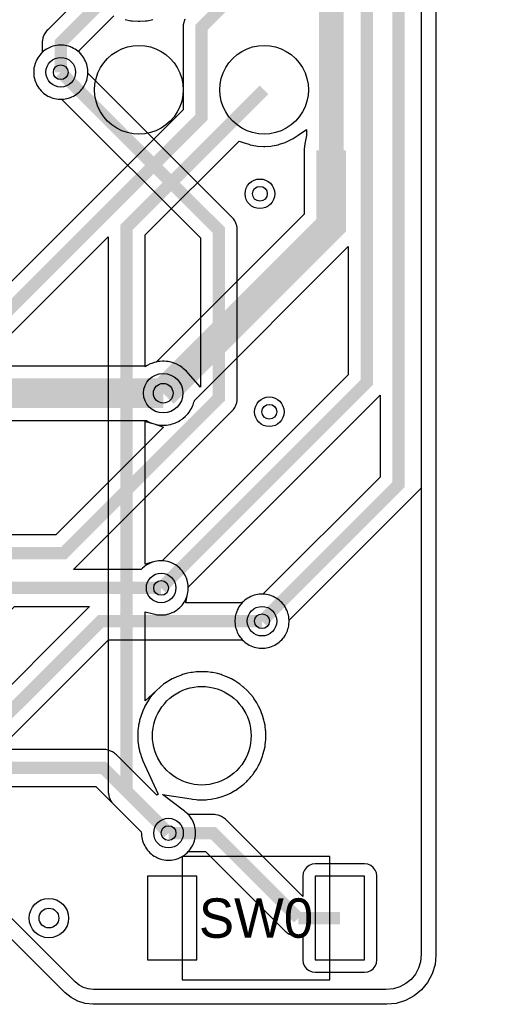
# Model space of a CAD drawing. Header units: millimetres. Extents: x -74 to 74, y -32 to 26.
# Tile 12 of 16: x 32 to 41, y -32 to -12. Entities that reach past the tile are written whole.
import ezdxf
from ezdxf.enums import TextEntityAlignment as Align

# ---------------------------------------------------------------- set-up
doc = ezdxf.new("R2010")
doc.units = ezdxf.units.MM
for name, color, linetype in [('COBRE_BAIXO', 7, 'Continuous'), ('COBRE_CIMA', 7, 'Continuous'), ('CONTORNO', 7, 'Continuous'), ('CORPOS_CIMA', 7, 'Continuous'), ('FUROS', 7, 'Continuous'), ('PADS_BAIXO', 7, 'Continuous'), ('PADS_CIMA', 7, 'Continuous'), ('PLANO_GND_BAIXO', 7, 'Continuous'), ('PLANO_GND_CIMA', 7, 'Continuous'), ('REFS_CIMA', 7, 'Continuous'), ('VIAS', 7, 'Continuous')]:
    doc.layers.add(name, color=color, linetype=linetype)

msp = doc.modelspace()

# ---------------------------------------------------------------- linework, layer by layer
at = {"layer": 'COBRE_BAIXO'}
for points, const_width in [([(61.73, 3.745), (51.505, 3.745), (39.24, -8.52), (39.24, -21.456), (36.471, -24.225)], 0.25), ([(36.514, -10.901), (35.244, -12.171), (35.244, -14), (26.978, -22.266), (26.978, -24.242)], 0.25), ([(32.389, -13.084), (32.389, -12.486), (33.974, -10.901)], 0.25), ([(34.425, -23.55), (38.595, -19.38), (38.595, -10.872)], 0.25), ([(37.875, -14.667), (37.875, -11.62)], 0.5), ([(34.575, -28.525), (33.725, -27.675), (33.725, -16.23), (36.514, -13.441)], 0.25), ([(34.467, -19.599), (37.875, -16.191), (37.875, -14.667)], 0.6)]:
    msp.add_lwpolyline(points, dxfattribs=dict(at, const_width=const_width))
at = {"layer": 'COBRE_CIMA'}
for points, const_width in [([(23.821, -22.847), (32.446, -22.847), (35.595, -19.698), (35.595, -16.29), (32.389, -13.084)], 0.25), ([(34.467, -19.599), (27.143, -19.599), (26.142, -20.6)], 0.6), ([(34.425, -23.55), (31.293, -23.55), (29.298, -25.545), (7.804, -25.545), (6.307, -24.048), (5.81, -24.048)], 0.25), ([(36.471, -24.225), (33.201, -24.225), (30.833, -26.593), (4.023, -26.593), (3.135, -27.481), (2.784, -27.481), (2.179, -26.876)], 0.25), ([(10.167, -27.6), (10.564, -27.203), (33.253, -27.203), (34.575, -28.525)], 0.25), ([(34.575, -28.525), (35.483, -28.525), (37.208, -30.25)], 0.25), ([(38.05, -30.25), (37.208, -30.25)], 0.25)]:
    msp.add_lwpolyline(points, dxfattribs=dict(at, const_width=const_width))
at = {"layer": 'CONTORNO'}
msp.add_lwpolyline([(40, -9.831), (40, -31), (39.981, -31.195), (39.924, -31.383), (39.831, -31.556), (39.707, -31.707), (39.556, -31.831), (39.383, -31.924), (39.195, -31.981), (39, -32), (33.041, -32), (32.885, -31.985), (32.735, -31.939), (32.597, -31.865), (32.476, -31.766), (29.444, -28.734)], dxfattribs=at)
at = {"layer": 'CORPOS_CIMA'}
msp.add_lwpolyline([(37.85, -29), (34.85, -29), (34.85, -31.5), (37.85, -31.5)], close=True, dxfattribs=at)
at = {"layer": 'FUROS'}
msp.add_lwpolyline([(36.25, -26.55), (36.247, -26.628), (36.238, -26.706), (36.222, -26.783), (36.201, -26.859), (36.174, -26.933), (36.141, -27.004), (36.103, -27.072), (36.059, -27.138), (36.01, -27.199), (35.957, -27.257), (35.899, -27.31), (35.838, -27.359), (35.772, -27.403), (35.704, -27.441), (35.633, -27.474), (35.559, -27.501), (35.483, -27.522), (35.406, -27.538), (35.328, -27.547), (35.25, -27.55), (35.172, -27.547), (35.094, -27.538), (35.017, -27.522), (34.941, -27.501), (34.867, -27.474), (34.796, -27.441), (34.728, -27.403), (34.662, -27.359), (34.601, -27.31), (34.543, -27.257), (34.49, -27.199), (34.441, -27.138), (34.397, -27.072), (34.359, -27.004), (34.326, -26.933), (34.299, -26.859), (34.278, -26.783), (34.262, -26.706), (34.253, -26.628), (34.25, -26.55), (34.253, -26.472), (34.262, -26.394), (34.278, -26.317), (34.299, -26.241), (34.326, -26.167), (34.359, -26.096), (34.397, -26.028), (34.441, -25.962), (34.49, -25.901), (34.543, -25.843), (34.601, -25.79), (34.662, -25.741), (34.728, -25.697), (34.796, -25.659), (34.867, -25.626), (34.941, -25.599), (35.017, -25.578), (35.094, -25.562), (35.172, -25.553), (35.25, -25.55), (35.328, -25.553), (35.406, -25.562), (35.483, -25.578), (35.559, -25.599), (35.633, -25.626), (35.704, -25.659), (35.772, -25.697), (35.838, -25.741), (35.899, -25.79), (35.957, -25.843), (36.01, -25.901), (36.059, -25.962), (36.103, -26.028), (36.141, -26.096), (36.174, -26.167), (36.201, -26.241), (36.222, -26.317), (36.238, -26.394), (36.247, -26.472)], close=True, dxfattribs=at)
at = {"layer": 'PADS_BAIXO'}
for points in [[(34.874, -13.441), (34.866, -13.558), (34.843, -13.674), (34.805, -13.785), (34.753, -13.891), (34.688, -13.989), (34.61, -14.077), (34.522, -14.155), (34.424, -14.22), (34.318, -14.272), (34.207, -14.31), (34.091, -14.333), (33.974, -14.341), (33.857, -14.333), (33.741, -14.31), (33.63, -14.272), (33.524, -14.22), (33.426, -14.155), (33.338, -14.077), (33.26, -13.989), (33.195, -13.891), (33.143, -13.785), (33.105, -13.674), (33.082, -13.558), (33.074, -13.441), (33.082, -13.324), (33.105, -13.208), (33.143, -13.097), (33.195, -12.991), (33.26, -12.893), (33.338, -12.805), (33.426, -12.727), (33.524, -12.662), (33.63, -12.61), (33.741, -12.572), (33.857, -12.549), (33.974, -12.541), (34.091, -12.549), (34.207, -12.572), (34.318, -12.61), (34.424, -12.662), (34.522, -12.727), (34.61, -12.805), (34.688, -12.893), (34.753, -12.991), (34.805, -13.097), (34.843, -13.208), (34.866, -13.324)], [(37.414, -13.441), (37.406, -13.558), (37.383, -13.674), (37.345, -13.785), (37.293, -13.891), (37.228, -13.989), (37.15, -14.077), (37.062, -14.155), (36.964, -14.22), (36.858, -14.272), (36.747, -14.31), (36.631, -14.333), (36.514, -14.341), (36.397, -14.333), (36.281, -14.31), (36.17, -14.272), (36.064, -14.22), (35.966, -14.155), (35.878, -14.077), (35.8, -13.989), (35.735, -13.891), (35.683, -13.785), (35.645, -13.674), (35.622, -13.558), (35.614, -13.441), (35.622, -13.324), (35.645, -13.208), (35.683, -13.097), (35.735, -12.991), (35.8, -12.893), (35.878, -12.805), (35.966, -12.727), (36.064, -12.662), (36.17, -12.61), (36.281, -12.572), (36.397, -12.549), (36.514, -12.541), (36.631, -12.549), (36.747, -12.572), (36.858, -12.61), (36.964, -12.662), (37.062, -12.727), (37.15, -12.805), (37.228, -12.893), (37.293, -12.991), (37.345, -13.097), (37.383, -13.208), (37.406, -13.324)]]:
    msp.add_lwpolyline(points, close=True, dxfattribs=at)
at = {"layer": 'PADS_CIMA'}
for points in [[(35.15, -29.4), (34.15, -29.4), (34.15, -31.1), (35.15, -31.1)], [(38.55, -29.4), (37.55, -29.4), (37.55, -31.1), (38.55, -31.1)]]:
    msp.add_lwpolyline(points, close=True, dxfattribs=at)
at = {"layer": 'PLANO_GND_BAIXO'}
for points in [[(32.934, -11.41), (32.124, -12.221), (32.107, -12.239), (32.092, -12.258), (32.065, -12.299), (32.053, -12.32), (32.034, -12.366), (32.027, -12.389), (32.018, -12.437), (32.015, -12.461), (32.014, -12.486), (32.014, -12.678), (31.989, -12.707), (31.963, -12.737), (31.943, -12.762), (31.921, -12.795), (31.905, -12.823), (31.888, -12.859), (31.875, -12.889), (31.862, -12.926), (31.854, -12.958), (31.846, -12.996), (31.842, -13.028), (31.84, -13.068), (31.84, -13.1), (31.842, -13.14), (31.846, -13.172), (31.854, -13.21), (31.862, -13.242), (31.875, -13.279), (31.888, -13.309), (31.905, -13.345), (31.921, -13.373), (31.943, -13.406), (31.963, -13.431), (31.989, -13.461), (32.012, -13.484), (32.042, -13.51), (32.067, -13.53), (32.1, -13.552), (32.128, -13.568), (32.164, -13.585), (32.194, -13.598), (32.231, -13.611), (32.263, -13.619), (32.301, -13.627), (32.333, -13.631), (32.373, -13.633), (32.405, -13.633), (32.445, -13.631), (32.477, -13.627), (32.515, -13.619), (32.547, -13.611), (32.584, -13.598), (32.614, -13.585), (32.65, -13.568), (32.678, -13.552), (32.711, -13.53), (32.736, -13.51), (32.766, -13.484), (32.789, -13.461), (32.815, -13.431), (32.835, -13.406), (32.857, -13.373), (32.873, -13.345), (32.89, -13.309), (32.903, -13.279), (32.916, -13.242), (32.924, -13.21), (32.932, -13.172), (32.936, -13.14), (32.938, -13.1), (32.938, -13.068), (32.936, -13.028), (32.932, -12.996), (32.924, -12.958), (32.916, -12.926), (32.903, -12.889), (32.89, -12.859), (32.873, -12.823), (32.857, -12.795), (32.835, -12.762), (32.815, -12.737), (32.764, -12.67), (32.764, -12.641), (33.465, -11.941)], [(34.908, -12.005), (34.889, -12.051), (34.882, -12.074), (34.873, -12.122), (34.87, -12.146), (34.869, -12.171), (34.869, -13.845), (26.713, -22.001)], [(33.692, -12.016), (33.808, -12.038), (33.84, -12.043), (33.958, -12.05), (33.99, -12.05), (34.108, -12.043), (34.14, -12.038), (34.256, -12.016)], [(27.353, -22.421), (33.35, -16.424), (33.35, -27.675), (33.351, -27.7), (33.354, -27.724), (33.363, -27.772), (33.37, -27.795), (33.389, -27.841), (33.401, -27.862), (33.428, -27.903), (33.443, -27.922), (33.46, -27.94), (34.023, -28.503), (34.026, -28.541), (34.028, -28.581), (34.032, -28.613), (34.04, -28.651), (34.048, -28.683), (34.061, -28.72), (34.074, -28.75), (34.091, -28.786), (34.107, -28.814), (34.129, -28.847), (34.149, -28.872), (34.175, -28.902), (34.198, -28.925), (34.228, -28.951), (34.253, -28.971), (34.286, -28.993), (34.314, -29.009), (34.35, -29.026), (34.38, -29.039), (34.417, -29.052), (34.449, -29.06), (34.487, -29.068), (34.519, -29.072), (34.559, -29.074), (34.591, -29.074), (34.631, -29.072), (34.663, -29.068), (34.701, -29.06), (34.733, -29.052), (34.77, -29.039), (34.8, -29.026), (34.836, -29.009), (34.864, -28.993), (34.897, -28.971), (34.922, -28.951), (34.952, -28.925), (34.975, -28.902), (35.001, -28.872), (35.021, -28.847), (35.043, -28.814), (35.059, -28.786), (35.076, -28.75), (35.089, -28.72), (35.102, -28.683), (35.11, -28.651), (35.118, -28.613), (35.122, -28.581), (35.124, -28.541), (35.124, -28.509), (35.122, -28.469), (35.118, -28.437), (35.11, -28.399), (35.102, -28.367), (35.089, -28.33), (35.076, -28.3), (35.059, -28.264), (35.043, -28.236), (35.021, -28.203), (35.001, -28.178), (34.975, -28.148), (34.952, -28.125), (34.922, -28.099), (34.897, -28.079), (34.455, -27.74), (35.035, -27.832), (35.058, -27.836), (35.136, -27.845), (35.16, -27.847), (35.238, -27.85), (35.262, -27.85), (35.34, -27.847), (35.364, -27.845), (35.442, -27.836), (35.465, -27.832), (35.542, -27.817), (35.565, -27.811), (35.64, -27.79), (35.663, -27.783), (35.737, -27.755), (35.758, -27.746), (35.83, -27.713), (35.851, -27.703), (35.919, -27.664), (35.939, -27.652), (36.004, -27.608), (36.024, -27.595), (36.085, -27.546), (36.103, -27.531), (36.161, -27.477), (36.177, -27.461), (36.231, -27.403), (36.246, -27.385), (36.295, -27.324), (36.308, -27.304), (36.352, -27.239), (36.364, -27.219), (36.403, -27.151), (36.413, -27.13), (36.446, -27.058), (36.455, -27.037), (36.483, -26.963), (36.49, -26.94), (36.511, -26.865), (36.517, -26.842), (36.532, -26.765), (36.536, -26.742), (36.545, -26.664), (36.547, -26.64), (36.55, -26.562), (36.55, -26.538), (36.547, -26.46), (36.545, -26.436), (36.536, -26.358), (36.532, -26.335), (36.517, -26.258), (36.511, -26.235), (36.49, -26.16), (36.483, -26.137), (36.455, -26.063), (36.446, -26.042), (36.413, -25.97), (36.403, -25.949), (36.364, -25.881), (36.352, -25.861), (36.308, -25.796), (36.295, -25.776), (36.246, -25.715), (36.231, -25.697), (36.177, -25.639), (36.161, -25.623), (36.103, -25.569), (36.085, -25.554), (36.024, -25.505), (36.004, -25.492), (35.939, -25.448), (35.919, -25.436), (35.851, -25.397), (35.83, -25.387), (35.758, -25.354), (35.737, -25.345), (35.663, -25.317), (35.64, -25.31), (35.565, -25.289), (35.542, -25.283), (35.465, -25.268), (35.442, -25.264), (35.364, -25.255), (35.34, -25.253), (35.262, -25.25), (35.238, -25.25), (35.16, -25.253), (35.136, -25.255), (35.058, -25.264), (35.035, -25.268), (34.958, -25.283), (34.935, -25.289), (34.86, -25.31), (34.837, -25.317), (34.763, -25.345), (34.742, -25.354), (34.67, -25.387), (34.649, -25.397), (34.581, -25.436), (34.561, -25.448), (34.496, -25.492), (34.476, -25.505), (34.415, -25.554), (34.397, -25.569), (34.339, -25.623), (34.1, -25.844), (34.1, -24.032), (34.267, -24.077), (34.299, -24.085), (34.337, -24.093), (34.369, -24.097), (34.409, -24.099), (34.441, -24.099), (34.481, -24.097), (34.513, -24.093), (34.551, -24.085), (34.583, -24.077), (34.62, -24.064), (34.65, -24.051), (34.686, -24.034), (34.714, -24.018), (34.747, -23.996), (34.772, -23.976), (34.802, -23.95), (34.825, -23.927), (34.851, -23.897), (34.871, -23.872), (34.893, -23.839), (34.909, -23.811), (34.926, -23.775), (34.939, -23.745), (34.952, -23.708), (34.96, -23.676), (34.968, -23.638), (34.972, -23.606), (34.974, -23.566), (34.977, -23.528), (36.925, -21.581), (38.86, -19.645), (38.865, -19.64), (38.865, -21.301), (36.493, -23.673), (36.455, -23.676), (36.415, -23.678), (36.383, -23.682), (36.345, -23.69), (36.313, -23.698), (36.276, -23.711), (36.246, -23.724), (36.21, -23.741), (36.182, -23.757), (36.149, -23.779), (36.124, -23.799), (36.094, -23.825), (36.071, -23.848), (36.045, -23.878), (36.025, -23.903), (36.003, -23.936), (35.987, -23.964), (35.97, -24), (35.957, -24.03), (35.944, -24.067), (35.936, -24.099), (35.928, -24.137), (35.924, -24.169), (35.922, -24.209), (35.922, -24.241), (35.924, -24.281), (35.928, -24.313), (35.936, -24.351), (35.944, -24.383), (35.957, -24.42), (35.97, -24.45), (35.987, -24.486), (36.003, -24.514), (36.025, -24.547), (36.045, -24.572), (36.071, -24.602), (36.094, -24.625), (36.124, -24.651), (36.149, -24.671), (36.182, -24.693), (36.21, -24.709), (36.246, -24.726), (36.276, -24.739), (36.313, -24.752), (36.345, -24.76), (36.383, -24.768), (36.415, -24.772), (36.455, -24.774), (36.487, -24.774), (36.527, -24.772), (36.559, -24.768), (36.597, -24.76), (36.629, -24.752), (36.666, -24.739), (36.696, -24.726), (36.732, -24.709), (36.76, -24.693), (36.793, -24.671), (36.818, -24.651), (36.848, -24.625), (36.871, -24.602), (36.897, -24.572), (36.917, -24.547), (36.939, -24.514), (36.955, -24.486), (36.972, -24.45), (36.985, -24.42), (36.998, -24.383), (37.006, -24.351), (37.014, -24.313), (37.018, -24.281), (37.02, -24.241), (37.023, -24.203), (39.505, -21.721), (39.7, -21.526), (39.7, -30.985), (39.685, -31.136), (39.646, -31.267), (39.581, -31.388), (39.494, -31.494), (39.388, -31.581), (39.267, -31.646), (39.136, -31.685), (38.985, -31.7), (33.055, -31.7), (32.944, -31.689), (32.851, -31.661), (32.764, -31.614), (32.678, -31.543), (29.656, -28.522)]]:
    msp.add_lwpolyline(points, dxfattribs=at)
for points in [[(34.1, -16.385), (36.005, -14.481), (36.089, -14.509), (36.201, -14.547), (36.232, -14.556), (36.348, -14.578), (36.38, -14.583), (36.498, -14.59), (36.53, -14.59), (36.648, -14.583), (36.68, -14.578), (36.796, -14.556), (36.827, -14.547), (36.939, -14.509), (36.969, -14.497), (37.075, -14.445), (37.103, -14.428), (37.201, -14.363), (37.375, -14.246), (37.375, -14.368), (37.342, -14.536), (37.332, -14.584), (37.326, -14.643), (37.325, -14.667), (37.325, -15.963), (34.322, -18.966), (34.315, -18.967), (34.283, -18.976), (34.234, -18.993), (34.203, -19.005), (34.156, -19.028), (34.128, -19.045), (34.1, -19.064), (34.1, -16.385)], [(34.1, -20.173), (34.283, -20.222), (34.315, -20.231), (34.366, -20.241), (34.398, -20.245), (34.451, -20.248), (34.483, -20.248), (34.536, -20.245), (34.568, -20.241), (34.619, -20.231), (34.651, -20.222), (34.7, -20.205), (34.731, -20.193), (34.778, -20.17), (34.806, -20.153), (34.849, -20.124), (34.875, -20.104), (34.915, -20.07), (34.938, -20.047), (34.972, -20.007), (34.992, -19.981), (35.021, -19.938), (35.038, -19.91), (35.061, -19.863), (35.073, -19.832), (35.09, -19.783), (35.099, -19.751), (35.101, -19.743), (38.22, -16.624), (38.22, -19.225), (34.447, -22.998), (34.409, -23.001), (34.369, -23.003), (34.337, -23.007), (34.299, -23.015), (34.267, -23.023), (34.1, -23.068), (34.1, -20.173)]]:
    msp.add_lwpolyline(points, close=True, dxfattribs=at)
at = {"layer": 'PLANO_GND_CIMA'}
for points in [[(39.7, -9.831), (39.7, -30.985), (39.685, -31.136), (39.646, -31.267), (39.581, -31.388), (39.494, -31.494), (39.388, -31.581), (39.267, -31.646), (39.136, -31.685), (38.985, -31.7), (33.055, -31.7), (32.944, -31.689), (32.851, -31.661), (32.764, -31.614), (32.678, -31.543), (29.656, -28.522)], [(20.485, -27.578), (33.098, -27.578), (34.023, -28.503), (34.026, -28.541), (34.028, -28.581), (34.032, -28.613), (34.04, -28.651), (34.048, -28.683), (34.061, -28.72), (34.074, -28.75), (34.091, -28.786), (34.107, -28.814), (34.129, -28.847), (34.149, -28.872), (34.175, -28.902), (34.198, -28.925), (34.228, -28.951), (34.253, -28.971), (34.286, -28.993), (34.314, -29.009), (34.35, -29.026), (34.38, -29.039), (34.417, -29.052), (34.449, -29.06), (34.487, -29.068), (34.519, -29.072), (34.559, -29.074), (34.591, -29.074), (34.631, -29.072), (34.663, -29.068), (34.701, -29.06), (34.733, -29.052), (34.77, -29.039), (34.8, -29.026), (34.836, -29.009), (34.864, -28.993), (34.897, -28.971), (34.922, -28.951), (34.952, -28.925), (34.981, -28.9), (35.328, -28.9), (36.943, -30.515), (36.961, -30.532), (36.98, -30.547), (37.021, -30.574), (37.042, -30.586), (37.088, -30.605), (37.111, -30.612), (37.159, -30.621), (37.183, -30.624), (37.3, -30.635), (37.3, -31.1), (37.309, -31.165), (37.333, -31.225), (37.373, -31.277), (37.425, -31.317), (37.485, -31.341), (37.55, -31.35), (38.55, -31.35), (38.615, -31.341), (38.675, -31.317), (38.727, -31.277), (38.767, -31.225), (38.791, -31.165), (38.8, -31.1), (38.8, -29.4), (38.791, -29.335), (38.767, -29.275), (38.727, -29.223), (38.675, -29.183), (38.615, -29.159), (38.55, -29.15), (37.55, -29.15), (37.485, -29.159), (37.425, -29.183), (37.373, -29.223), (37.333, -29.275), (37.309, -29.335), (37.3, -29.4), (37.3, -29.812), (35.748, -28.26), (35.73, -28.243), (35.711, -28.228), (35.67, -28.201), (35.649, -28.189), (35.603, -28.17), (35.58, -28.163), (35.532, -28.154), (35.508, -28.151), (35.483, -28.15), (34.981, -28.15), (34.952, -28.125), (34.922, -28.099), (34.897, -28.079), (34.455, -27.74), (35.035, -27.832), (35.058, -27.836), (35.136, -27.845), (35.16, -27.847), (35.238, -27.85), (35.262, -27.85), (35.34, -27.847), (35.364, -27.845), (35.442, -27.836), (35.465, -27.832), (35.542, -27.817), (35.565, -27.811), (35.64, -27.79), (35.663, -27.783), (35.737, -27.755), (35.758, -27.746), (35.83, -27.713), (35.851, -27.703), (35.919, -27.664), (35.939, -27.652), (36.004, -27.608), (36.024, -27.595), (36.085, -27.546), (36.103, -27.531), (36.161, -27.477), (36.177, -27.461), (36.231, -27.403), (36.246, -27.385), (36.295, -27.324), (36.308, -27.304), (36.352, -27.239), (36.364, -27.219), (36.403, -27.151), (36.413, -27.13), (36.446, -27.058), (36.455, -27.037), (36.483, -26.963), (36.49, -26.94), (36.511, -26.865), (36.517, -26.842), (36.532, -26.765), (36.536, -26.742), (36.545, -26.664), (36.547, -26.64), (36.55, -26.562), (36.55, -26.538), (36.547, -26.46), (36.545, -26.436), (36.536, -26.358), (36.532, -26.335), (36.517, -26.258), (36.511, -26.235), (36.49, -26.16), (36.483, -26.137), (36.455, -26.063), (36.446, -26.042), (36.413, -25.97), (36.403, -25.949), (36.364, -25.881), (36.352, -25.861), (36.308, -25.796), (36.295, -25.776), (36.246, -25.715), (36.231, -25.697), (36.177, -25.639), (36.161, -25.623), (36.103, -25.569), (36.085, -25.554), (36.024, -25.505), (36.004, -25.492), (35.939, -25.448), (35.919, -25.436), (35.851, -25.397), (35.83, -25.387), (35.758, -25.354), (35.737, -25.345), (35.663, -25.317), (35.64, -25.31), (35.565, -25.289), (35.542, -25.283), (35.465, -25.268), (35.442, -25.264), (35.364, -25.255), (35.34, -25.253), (35.262, -25.25), (35.238, -25.25), (35.16, -25.253), (35.136, -25.255), (35.058, -25.264), (35.035, -25.268), (34.958, -25.283), (34.935, -25.289), (34.86, -25.31), (34.837, -25.317), (34.763, -25.345), (34.742, -25.354), (34.67, -25.387), (34.649, -25.397), (34.581, -25.436), (34.561, -25.448), (34.496, -25.492), (34.476, -25.505), (34.415, -25.554), (34.397, -25.569), (34.339, -25.623), (34.323, -25.639), (34.269, -25.697), (34.254, -25.715), (34.205, -25.776), (34.192, -25.796), (34.148, -25.861), (34.136, -25.881), (34.097, -25.949), (34.087, -25.97), (34.054, -26.042), (34.045, -26.063), (34.017, -26.137), (34.01, -26.16), (33.989, -26.235), (33.983, -26.258), (33.968, -26.335), (33.964, -26.358), (33.955, -26.436), (33.953, -26.46), (33.95, -26.538), (33.95, -26.562), (33.953, -26.64), (33.955, -26.664), (33.964, -26.742), (33.968, -26.765), (33.983, -26.842), (33.989, -26.865), (34.01, -26.94), (34.017, -26.963), (34.045, -27.037), (34.054, -27.058), (34.087, -27.13), (34.365, -27.733), (34.335, -27.754), (33.518, -26.938), (33.5, -26.921), (33.481, -26.906), (33.44, -26.879), (33.419, -26.867), (33.373, -26.848), (33.35, -26.841), (33.302, -26.832), (33.278, -26.829), (33.253, -26.828), (31.128, -26.828), (33.356, -24.6), (36.065, -24.6), (36.094, -24.625), (36.124, -24.651), (36.149, -24.671), (36.182, -24.693), (36.21, -24.709), (36.246, -24.726), (36.276, -24.739), (36.313, -24.752), (36.345, -24.76), (36.383, -24.768), (36.415, -24.772), (36.455, -24.774), (36.487, -24.774), (36.527, -24.772), (36.559, -24.768), (36.597, -24.76), (36.629, -24.752), (36.666, -24.739), (36.696, -24.726), (36.732, -24.709), (36.76, -24.693), (36.793, -24.671), (36.818, -24.651), (36.848, -24.625), (36.871, -24.602), (36.897, -24.572), (36.917, -24.547), (36.939, -24.514), (36.955, -24.486), (36.972, -24.45), (36.985, -24.42), (36.998, -24.383), (37.006, -24.351), (37.014, -24.313), (37.018, -24.281), (37.02, -24.241), (37.02, -24.209), (37.018, -24.169), (37.014, -24.137), (37.006, -24.099), (36.998, -24.067), (36.985, -24.03), (36.972, -24), (36.955, -23.964), (36.939, -23.936), (36.917, -23.903), (36.897, -23.878), (36.871, -23.848), (36.848, -23.825), (36.818, -23.799), (36.793, -23.779), (36.76, -23.757), (36.732, -23.741), (36.696, -23.724), (36.666, -23.711), (36.629, -23.698), (36.597, -23.69), (36.559, -23.682), (36.527, -23.678), (36.487, -23.676), (36.455, -23.676), (36.415, -23.678), (36.383, -23.682), (36.345, -23.69), (36.313, -23.698), (36.276, -23.711), (36.246, -23.724), (36.21, -23.741), (36.182, -23.757), (36.149, -23.779), (36.124, -23.799), (36.094, -23.825), (36.065, -23.85), (34.925, -23.85), (34.96, -23.676), (34.968, -23.638), (34.972, -23.606), (34.974, -23.566), (34.974, -23.534), (34.972, -23.494), (34.968, -23.462), (34.96, -23.424), (34.952, -23.392), (34.939, -23.355), (34.926, -23.325), (34.909, -23.289), (34.893, -23.261), (34.871, -23.228), (34.851, -23.203), (34.825, -23.173), (34.802, -23.15), (34.772, -23.124), (34.747, -23.104), (34.714, -23.082), (34.686, -23.066), (34.65, -23.049), (34.62, -23.036), (34.583, -23.023), (34.551, -23.015), (34.513, -23.007), (34.481, -23.003), (34.441, -23.001), (34.409, -23.001), (34.369, -23.003), (34.337, -23.007), (34.299, -23.015), (34.267, -23.023), (34.23, -23.036), (34.2, -23.049), (34.164, -23.066), (34.136, -23.082), (34.103, -23.104), (34.078, -23.124), (34.048, -23.15), (34.019, -23.175), (32.648, -23.175), (32.711, -23.112), (35.86, -19.963), (35.877, -19.945), (35.892, -19.926), (35.919, -19.885), (35.931, -19.864), (35.95, -19.818), (35.957, -19.795), (35.966, -19.747), (35.969, -19.723), (35.97, -19.698), (35.97, -16.29), (35.969, -16.265), (35.966, -16.241), (35.957, -16.193), (35.95, -16.17), (35.931, -16.124), (35.919, -16.103), (35.892, -16.062), (35.877, -16.043), (35.86, -16.025), (32.941, -13.106), (32.938, -13.068), (32.936, -13.028), (32.932, -12.996), (32.924, -12.958), (32.916, -12.926), (32.903, -12.889), (32.89, -12.859), (32.873, -12.823), (32.857, -12.795), (32.835, -12.762), (32.815, -12.737), (32.789, -12.707), (32.766, -12.684), (32.736, -12.658), (32.711, -12.638), (32.678, -12.616), (32.65, -12.6), (32.614, -12.583), (32.584, -12.57), (32.547, -12.557), (32.515, -12.549), (32.477, -12.541), (32.445, -12.537), (32.405, -12.535), (32.373, -12.535), (32.333, -12.537), (32.301, -12.541), (32.263, -12.549), (32.231, -12.557), (32.194, -12.57), (32.164, -12.583), (32.128, -12.6), (32.1, -12.616), (32.067, -12.638), (32.042, -12.658), (32.012, -12.684), (31.989, -12.707), (31.963, -12.737), (31.943, -12.762), (31.921, -12.795), (31.905, -12.823), (31.888, -12.859), (31.875, -12.889), (31.862, -12.926), (31.854, -12.958), (31.846, -12.996), (31.842, -13.028), (31.84, -13.068), (31.84, -13.1), (31.842, -13.14), (31.846, -13.172), (31.854, -13.21), (31.862, -13.242), (31.875, -13.279), (31.888, -13.309), (31.905, -13.345), (31.921, -13.373), (31.943, -13.406), (31.963, -13.431), (31.989, -13.461), (32.012, -13.484), (32.042, -13.51), (32.067, -13.53), (32.1, -13.552), (32.128, -13.568), (32.164, -13.585), (32.194, -13.598), (32.231, -13.611), (32.263, -13.619), (32.301, -13.627), (32.333, -13.631), (32.373, -13.633), (32.411, -13.636), (35.22, -16.445), (35.22, -19.473), (34.972, -19.191), (34.938, -19.151), (34.915, -19.128), (34.875, -19.094), (34.849, -19.074), (34.806, -19.045), (34.778, -19.028), (34.731, -19.005), (34.7, -18.993), (34.651, -18.976), (34.619, -18.967), (34.568, -18.957), (34.536, -18.953), (34.483, -18.95), (34.451, -18.95), (34.398, -18.953), (34.366, -18.957), (34.315, -18.967), (34.283, -18.976), (34.234, -18.993), (34.203, -19.005), (34.156, -19.028), (34.128, -19.045), (34.121, -19.049), (27.143, -19.049)], [(27.371, -20.149), (34.121, -20.149), (34.128, -20.153), (34.156, -20.17), (34.203, -20.193), (34.234, -20.205), (34.283, -20.222), (34.475, -20.287), (32.291, -22.472), (24.223, -22.472)]]:
    msp.add_lwpolyline(points, dxfattribs=at)
msp.add_lwpolyline([(28.583, -25.992), (29.323, -25.919), (29.347, -25.916), (29.395, -25.907), (29.418, -25.9), (29.464, -25.881), (29.485, -25.869), (29.526, -25.842), (29.545, -25.827), (29.563, -25.81), (31.448, -23.925), (32.971, -23.925), (32.936, -23.96), (30.678, -26.218), (28.594, -26.218), (28.583, -25.992)], close=True, dxfattribs=at)
at = {"layer": 'VIAS'}
for centre, radius in [((32.389, -13.084), 0.3), ((32.389, -13.084), 0.15), ((36.428, -15.551), 0.3), ((36.428, -15.551), 0.15), ((34.467, -19.599), 0.4), ((34.467, -19.599), 0.2), ((36.619, -19.975), 0.3), ((36.619, -19.975), 0.15), ((34.425, -23.55), 0.3), ((34.425, -23.55), 0.15), ((36.471, -24.225), 0.3), ((36.471, -24.225), 0.15), ((34.575, -28.525), 0.3), ((34.575, -28.525), 0.15), ((32.149, -30.25), 0.4), ((32.149, -30.25), 0.2)]:
    msp.add_circle(centre, radius, dxfattribs=at)

# ---------------------------------------------------------------- texts
at = {"layer": 'REFS_CIMA'}
msp.add_text('SW0', height=0.8, dxfattribs=at).set_placement((36.35, -30.25), align=Align.MIDDLE_CENTER)

doc.saveas('drawing.dxf')
